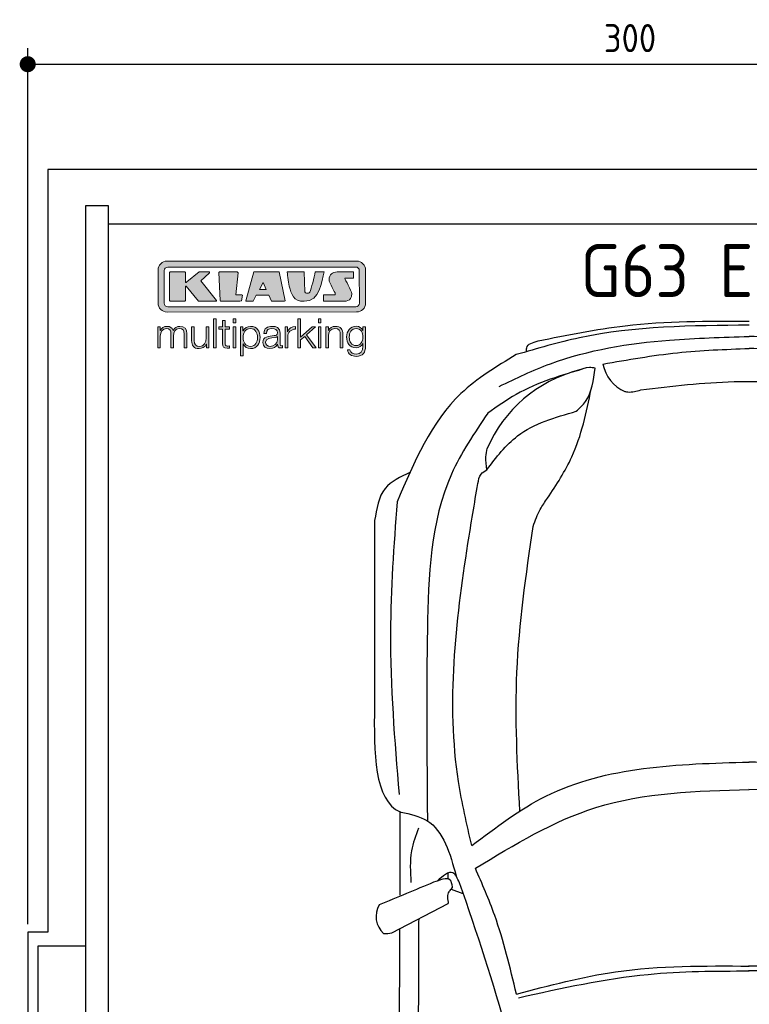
# Model space of a CAD drawing. Header units: millimetres. Extents: x -20 to 3511, y -1152 to 5573.
# Tile 2 of 3: x -20 to 1797, y 3120 to 5573. Entities that reach past the tile are written whole.
import ezdxf

# ---------------------------------------------------------------- set-up
doc = ezdxf.new("R2010")
doc.units = ezdxf.units.MM
for name, color, linetype in [('4', 3, 'Continuous'), ('5', 3, 'Continuous'), ('Car', 10, 'Continuous'), ('Logo', 7, 'Continuous')]:
    doc.layers.add(name, color=color, linetype=linetype)
doc.styles.get("Standard").update_dxf_attribs({"font": 'ISOCP.SHX'})
doc.dimstyles.new('GEN-ISO', dxfattribs={"dimscale": 20, "dimtxt": 3.5, "dimasz": 2, "dimexe": 2, "dimexo": 1, "dimgap": 1.5, "dimtad": 1, "dimdec": 1, "dimdsep": 46, "dimtxsty": 'STANDARD', "dimblk": 'PUNKT', "dimcen": 2, "dimclrd": 256, "dimclre": 256, "dimclrt": 2, "dimadec": 0, "dimazin": 0, "dimtp": 0.1, "dimtm": 0.1, "dimtfac": 0.71, "dimtdec": 1, "dimtmove": 2, "dimatfit": 3, "dimldrblk": 'PUNKT', "dimfxl": 1, "dimtolj": 1, "dimarcsym": 0})

# ---------------------------------------------------------------- blocks, each defined once
blk = doc.blocks.new('PUNKT')
at = {"layer": '4', "color": 0, "linetype": 'ByBlock'}
blk.add_line((-0.5, 0), (-1, 0), dxfattribs=at)
at = {"layer": '4', "color": 0, "linetype": 'ByBlock', "const_width": 0.5}
blk.add_lwpolyline([(-0.25, 0, 1), (0.25, 0, 1)], format="xyb", close=True, dxfattribs=at)
blk = doc.blocks.new('*D3')
at = {"layer": '5', "lineweight": -2}
for p, q in [((0, 3320), (0, 5502.1)), ((3000, 3320), (3000, 5502.1)), ((40, 5462.1), (2960, 5462.1))]:
    blk.add_line(p, q, dxfattribs=at)
at = {"layer": 'DEFPOINTS', "color": 0}
for p in [(3000, 5462.1), (0, 3300), (3000, 3300)]:
    blk.add_point(p, dxfattribs=at)
at = {"layer": '5', "lineweight": -2, "xscale": 40, "yscale": 40, "zscale": 40, "rotation": 180}
blk.add_blockref('PUNKT', (0, 5462.1), dxfattribs=at)
at = {"layer": '5', "lineweight": -2, "xscale": 40, "yscale": 40, "zscale": 40}
blk.add_blockref('PUNKT', (3000, 5462.1), dxfattribs=at)
at = {"layer": '5', "color": 2, "insert": (1500, 5527.1), "char_height": 70, "attachment_point": 5}
blk.add_mtext('300', dxfattribs=at)
blk = doc.blocks.new('KLAUS')
at = {"layer": 'Logo'}
h = blk.add_hatch(color=8, dxfattribs=at)
h.dxf.hatch_style = 2
edge = h.paths.add_edge_path()
edge.add_spline(control_points=[(3.6, 29.09), (2.88, 29.09), (2.3, 28.51), (2.3, 27.8), (2.3, 27.8), (2.3, 16.11), (2.3, 16.11), (2.3, 15.39), (2.88, 14.81), (3.6, 14.81), (3.6, 14.81), (71.16, 14.81), (71.16, 14.81), (71.88, 14.81), (72.46, 15.39), (72.46, 16.11), (72.46, 16.11), (72.46, 27.8), (72.46, 27.8), (72.46, 28.51), (71.88, 29.09), (71.16, 29.09), (71.16, 29.09), (3.6, 29.09), (3.6, 29.09), (3.6, 29.09), (3.6, 29.09), (3.6, 29.09)], knot_values=[0, 0, 0, 0, 1, 1, 1, 2, 2, 2, 3, 3, 3, 4, 4, 4, 5, 5, 5, 6, 6, 6, 7, 7, 7, 8, 8, 8, 9, 9, 9, 9], degree=3, periodic=0)
edge = h.paths.add_edge_path()
edge.add_spline(control_points=[(3.35, 31.23), (3.35, 31.23), (71.47, 31.23), (71.47, 31.23), (73.26, 31.23), (74.71, 29.77), (74.71, 27.99), (74.71, 27.99), (74.71, 16.17), (74.71, 16.17), (74.71, 14.38), (73.26, 12.93), (71.47, 12.93), (71.47, 12.93), (3.35, 12.93), (3.35, 12.93), (1.56, 12.93), (0.11, 14.38), (0.11, 16.17), (0.11, 16.17), (0.11, 27.99), (0.11, 27.99), (0.11, 29.77), (1.56, 31.23), (3.35, 31.23), (3.35, 31.23), (3.35, 31.23), (3.35, 31.23)], knot_values=[0, 0, 0, 0, 1, 1, 1, 2, 2, 2, 3, 3, 3, 4, 4, 4, 5, 5, 5, 6, 6, 6, 7, 7, 7, 8, 8, 8, 9, 9, 9, 9], degree=3, periodic=0)
h = blk.add_hatch(color=8, dxfattribs=at)
h.dxf.hatch_style = 2
edge = h.paths.add_edge_path()
edge.add_spline(control_points=[(4.5, 27.33), (4.5, 27.33), (9.7, 27.33), (9.7, 27.33), (9.84, 27.33), (9.96, 27.22), (9.96, 27.08), (9.96, 27.08), (9.96, 23.69), (9.96, 23.69), (9.96, 23.69), (9.94, 23.64), (10.04, 23.59), (10.14, 23.53), (10.2, 23.57), (10.2, 23.57), (10.2, 23.57), (10.51, 23.75), (10.51, 23.75), (10.51, 23.75), (14.94, 27.33), (14.94, 27.33), (14.94, 27.33), (18.41, 27.33), (18.41, 27.33), (18.41, 27.33), (18.49, 27.33), (18.56, 27.2), (18.65, 27.04), (18.53, 26.91), (18.53, 26.91), (18.53, 26.91), (15.49, 24.11), (15.49, 24.11), (15.49, 24.11), (21.14, 17.06), (21.14, 17.06), (21.14, 17.06), (21.13, 16.91), (21.13, 16.91), (21.08, 16.84), (20.99, 16.82), (20.99, 16.82), (20.99, 16.82), (14.7, 16.82), (14.7, 16.82), (14.7, 16.82), (10.26, 22.17), (10.26, 22.17), (10.26, 22.17), (10.19, 22.24), (10.08, 22.21), (9.97, 22.18), (9.96, 22.11), (9.96, 22.11), (9.96, 22.11), (9.96, 17.08), (9.96, 17.08), (9.96, 16.94), (9.84, 16.82), (9.7, 16.82), (9.7, 16.82), (4.5, 16.82), (4.5, 16.82), (4.36, 16.82), (4.25, 16.94), (4.25, 17.08), (4.25, 17.08), (4.25, 27.08), (4.25, 27.08), (4.25, 27.22), (4.36, 27.33), (4.5, 27.33), (4.5, 27.33), (4.5, 27.33), (4.5, 27.33)], knot_values=[0, 0, 0, 0, 1, 1, 1, 2, 2, 2, 3, 3, 3, 4, 4, 4, 5, 5, 5, 6, 6, 6, 7, 7, 7, 8, 8, 8, 9, 9, 9, 10, 10, 10, 11, 11, 11, 12, 12, 12, 13, 13, 13, 14, 14, 14, 15, 15, 15, 16, 16, 16, 17, 17, 17, 18, 18, 18, 19, 19, 19, 20, 20, 20, 21, 21, 21, 22, 22, 22, 23, 23, 23, 24, 24, 24, 25, 25, 25, 25], degree=3, periodic=0)
h = blk.add_hatch(color=8, dxfattribs=at)
h.dxf.hatch_style = 2
h.paths.add_polyline_path([(22.42, 17.06), (21.97, 27.15), (22.24, 27.33), (28.55, 27.33), (28.86, 26.97), (28.01, 19.08), (30.26, 19.07), (30.44, 18.95), (30.08, 16.95), (29.49, 16.82), (22.6, 16.82)])
h = blk.add_hatch(color=8, dxfattribs=at)
h.paths.add_polyline_path([(36.52, 21.01), (38.93, 21.01), (37.87, 23.57)])
h.paths.add_polyline_path([(34.52, 27.33), (43.65, 27.33), (45.76, 16.94), (45.57, 16.82), (40.83, 16.82), (39.89, 18.95), (35.42, 18.95), (34.27, 16.82), (31.78, 16.82), (31.66, 17)])
h = blk.add_hatch(color=8, dxfattribs=at)
h.dxf.hatch_style = 2
edge = h.paths.add_edge_path()
edge.add_spline(control_points=[(52.69, 27.32), (52.69, 27.32), (52.88, 20.14), (52.88, 20.14), (53.01, 19.89), (53.2, 19.77), (53.43, 19.71), (53.91, 19.59), (54.43, 19.57), (54.64, 20.03), (55.23, 21.34), (56.27, 25.45), (56.6, 27.33), (56.6, 27.33), (59.77, 27.33), (59.77, 27.33), (58.77, 23.9), (58.56, 16.82), (52.63, 16.76), (48.72, 16.72), (48.01, 19.35), (47.27, 22.24), (46.89, 23.68), (46.54, 27.33), (46.54, 27.33), (46.54, 27.33), (52.69, 27.32), (52.69, 27.32), (52.69, 27.32), (52.69, 27.32), (52.69, 27.32)], knot_values=[0, 0, 0, 0, 1, 1, 1, 2, 2, 2, 3, 3, 3, 4, 4, 4, 5, 5, 5, 6, 6, 6, 7, 7, 7, 8, 8, 8, 9, 9, 9, 10, 10, 10, 10], degree=3, periodic=0)
h = blk.add_hatch(color=8, dxfattribs=at)
h.dxf.hatch_style = 2
edge = h.paths.add_edge_path()
edge.add_spline(control_points=[(64.46, 27.33), (64.46, 27.33), (70.31, 27.33), (70.31, 27.33), (70.31, 26.52), (70.31, 26.02), (70.31, 25.12), (70.31, 25.12), (67.3, 25.12), (67.3, 25.12), (67.24, 25.04), (67.25, 25.11), (67.25, 24.91), (67.25, 24.88), (69.73, 20.38), (69.73, 19.57), (69.73, 16.4), (67.22, 16.81), (65.9, 16.82), (65.9, 16.82), (59.59, 16.82), (59.59, 16.82), (59.59, 17.76), (59.59, 18.23), (59.59, 19.14), (59.59, 19.14), (63.75, 19.14), (63.75, 19.14), (63.82, 19.22), (63.81, 19.11), (63.81, 19.31), (63.81, 20.32), (61.58, 23.06), (61.58, 24.63), (61.58, 26.33), (62.83, 27.34), (64.46, 27.33), (64.46, 27.33), (64.46, 27.33), (64.46, 27.33)], knot_values=[0, 0, 0, 0, 1, 1, 1, 2, 2, 2, 3, 3, 3, 4, 4, 4, 5, 5, 5, 6, 6, 6, 7, 7, 7, 8, 8, 8, 9, 9, 9, 10, 10, 10, 11, 11, 11, 12, 12, 12, 13, 13, 13, 13], degree=3, periodic=0)
h = blk.add_hatch(color=30, dxfattribs=at)
h.dxf.hatch_style = 2
edge = h.paths.add_edge_path()
edge.add_spline(control_points=[(0, 0), (0, 0), (0.92, 0), (0.92, 0), (0.92, 0), (0.92, 4.22), (0.92, 4.22), (0.94, 5.8), (1.58, 7), (3.18, 7), (4.35, 7), (4.77, 6.15), (4.76, 5.12), (4.76, 5.12), (4.76, 0), (4.76, 0), (4.76, 0), (5.68, 0), (5.68, 0), (5.68, 0), (5.68, 4.27), (5.68, 4.27), (5.68, 5.68), (6.14, 7), (7.73, 7), (9.05, 7), (9.52, 6.32), (9.52, 5.08), (9.52, 5.08), (9.52, 0), (9.52, 0), (9.52, 0), (10.44, 0), (10.44, 0), (10.44, 0), (10.44, 5.12), (10.44, 5.12), (10.44, 6.91), (9.59, 7.77), (7.94, 7.77), (6.94, 7.77), (5.99, 7.29), (5.54, 6.3), (5.26, 7.29), (4.36, 7.77), (3.37, 7.77), (2.17, 7.77), (1.38, 7.19), (0.89, 6.28), (0.89, 6.28), (0.85, 6.28), (0.85, 6.28), (0.85, 6.28), (0.85, 7.55), (0.85, 7.55), (0.85, 7.55), (0, 7.55), (0, 7.55), (0, 7.55), (0, 0), (0, 0), (0, 0), (0, 0), (0, 0)], knot_values=[0, 0, 0, 0, 1, 1, 1, 2, 2, 2, 3, 3, 3, 4, 4, 4, 5, 5, 5, 6, 6, 6, 7, 7, 7, 8, 8, 8, 9, 9, 9, 10, 10, 10, 11, 11, 11, 12, 12, 12, 13, 13, 13, 14, 14, 14, 15, 15, 15, 16, 16, 16, 17, 17, 17, 18, 18, 18, 19, 19, 19, 20, 20, 20, 21, 21, 21, 21], degree=3, periodic=0)
h = blk.add_hatch(color=30, dxfattribs=at)
h.dxf.hatch_style = 2
edge = h.paths.add_edge_path()
edge.add_spline(control_points=[(18.31, 7.55), (18.31, 7.55), (17.39, 7.55), (17.39, 7.55), (17.39, 7.55), (17.39, 3.59), (17.39, 3.59), (17.39, 2.05), (16.7, 0.56), (15.12, 0.56), (13.66, 0.56), (13.15, 1.27), (13.1, 2.64), (13.1, 2.64), (13.1, 7.55), (13.1, 7.55), (13.1, 7.55), (12.18, 7.55), (12.18, 7.55), (12.18, 7.55), (12.18, 2.65), (12.18, 2.65), (12.18, 0.89), (12.93, -0.22), (14.83, -0.22), (15.96, -0.22), (16.95, 0.35), (17.44, 1.36), (17.44, 1.36), (17.47, 1.36), (17.47, 1.36), (17.47, 1.36), (17.47, 0), (17.47, 0), (17.47, 0), (18.31, 0), (18.31, 0), (18.31, 0), (18.31, 7.55), (18.31, 7.55), (18.31, 7.55), (18.31, 7.55), (18.31, 7.55)], knot_values=[0, 0, 0, 0, 1, 1, 1, 2, 2, 2, 3, 3, 3, 4, 4, 4, 5, 5, 5, 6, 6, 6, 7, 7, 7, 8, 8, 8, 9, 9, 9, 10, 10, 10, 11, 11, 11, 12, 12, 12, 13, 13, 13, 14, 14, 14, 14], degree=3, periodic=0)
h = blk.add_hatch(color=30, dxfattribs=at)
h.dxf.hatch_style = 2
h.paths.add_polyline_path([(20.07, 0), (20.99, 0), (20.99, 10.45), (20.07, 10.45)])
h = blk.add_hatch(color=30, dxfattribs=at)
h.dxf.hatch_style = 2
edge = h.paths.add_edge_path()
edge.add_spline(control_points=[(24.22, 9.82), (24.22, 9.82), (23.3, 9.82), (23.3, 9.82), (23.3, 9.82), (23.3, 7.55), (23.3, 7.55), (23.3, 7.55), (21.98, 7.55), (21.98, 7.55), (21.98, 7.55), (21.98, 6.78), (21.98, 6.78), (21.98, 6.78), (23.3, 6.78), (23.3, 6.78), (23.3, 6.78), (23.3, 1.61), (23.3, 1.61), (23.28, 0.32), (23.71, -0.09), (24.94, -0.09), (25.22, -0.09), (25.48, -0.06), (25.76, -0.06), (25.76, -0.06), (25.76, 0.73), (25.76, 0.73), (25.5, 0.7), (25.23, 0.69), (24.97, 0.69), (24.31, 0.73), (24.22, 1.08), (24.22, 1.68), (24.22, 1.68), (24.22, 6.78), (24.22, 6.78), (24.22, 6.78), (25.76, 6.78), (25.76, 6.78), (25.76, 6.78), (25.76, 7.55), (25.76, 7.55), (25.76, 7.55), (24.22, 7.55), (24.22, 7.55), (24.22, 7.55), (24.22, 9.82), (24.22, 9.82), (24.22, 9.82), (24.22, 9.82), (24.22, 9.82)], knot_values=[0, 0, 0, 0, 1, 1, 1, 2, 2, 2, 3, 3, 3, 4, 4, 4, 5, 5, 5, 6, 6, 6, 7, 7, 7, 8, 8, 8, 9, 9, 9, 10, 10, 10, 11, 11, 11, 12, 12, 12, 13, 13, 13, 14, 14, 14, 15, 15, 15, 16, 16, 16, 17, 17, 17, 17], degree=3, periodic=0)
h = blk.add_hatch(color=30, dxfattribs=at)
h.paths.add_polyline_path([(27.1, 0), (28.03, 0), (28.03, 7.55), (27.1, 7.55)])
h.paths.add_polyline_path([(27.1, 8.98), (28.03, 8.98), (28.03, 10.45), (27.1, 10.45)])
h = blk.add_hatch(color=30, dxfattribs=at)
edge = h.paths.add_edge_path()
edge.add_spline(control_points=[(35.84, 3.78), (35.84, 2.21), (35.12, 0.56), (33.37, 0.56), (31.4, 0.56), (30.72, 2.21), (30.72, 3.78), (30.72, 5.49), (31.33, 7), (33.37, 7), (35.12, 7), (35.84, 5.34), (35.84, 3.78), (35.84, 3.78), (35.84, 3.78), (35.84, 3.78)], knot_values=[0, 0, 0, 0, 1, 1, 1, 2, 2, 2, 3, 3, 3, 4, 4, 4, 5, 5, 5, 5], degree=3, periodic=0)
edge = h.paths.add_edge_path()
edge.add_spline(control_points=[(29.79, -2.8), (29.79, -2.8), (30.72, -2.8), (30.72, -2.8), (30.72, -2.8), (30.72, 1.43), (30.72, 1.43), (30.72, 1.43), (30.74, 1.43), (30.74, 1.43), (31.14, 0.35), (32.24, -0.22), (33.37, -0.22), (35.66, -0.22), (36.76, 1.64), (36.76, 3.78), (36.76, 5.91), (35.66, 7.77), (33.37, 7.77), (32.15, 7.77), (31.1, 7.14), (30.67, 6.12), (30.67, 6.12), (30.64, 6.12), (30.64, 6.12), (30.64, 6.12), (30.64, 7.55), (30.64, 7.55), (30.64, 7.55), (29.79, 7.55), (29.79, 7.55), (29.79, 7.55), (29.79, -2.8), (29.79, -2.8), (29.79, -2.8), (29.79, -2.8), (29.79, -2.8)], knot_values=[0, 0, 0, 0, 1, 1, 1, 2, 2, 2, 3, 3, 3, 4, 4, 4, 5, 5, 5, 6, 6, 6, 7, 7, 7, 8, 8, 8, 9, 9, 9, 10, 10, 10, 11, 11, 11, 12, 12, 12, 12], degree=3, periodic=0)
h = blk.add_hatch(color=30, dxfattribs=at)
edge = h.paths.add_edge_path()
edge.add_spline(control_points=[(43.03, 2.93), (43.04, 1.45), (41.8, 0.56), (40.39, 0.56), (39.53, 0.56), (38.71, 1.13), (38.71, 2.05), (38.71, 3.53), (40.66, 3.51), (42.22, 3.79), (42.47, 3.84), (42.88, 3.91), (43, 4.13), (43, 4.13), (43.03, 4.13), (43.03, 4.13), (43.03, 4.13), (43.03, 2.93), (43.03, 2.93), (43.03, 2.93), (43.03, 2.93), (43.03, 2.93)], knot_values=[0, 0, 0, 0, 1, 1, 1, 2, 2, 2, 3, 3, 3, 4, 4, 4, 5, 5, 5, 6, 6, 6, 7, 7, 7, 7], degree=3, periodic=0)
edge = h.paths.add_edge_path()
edge.add_spline(control_points=[(39.03, 5.24), (39.06, 6.47), (39.91, 7), (41.05, 7), (42.14, 7), (43.03, 6.69), (43.03, 5.45), (43.03, 4.61), (42.6, 4.51), (41.84, 4.42), (39.85, 4.19), (37.79, 4.11), (37.79, 1.99), (37.79, 0.47), (38.93, -0.22), (40.32, -0.22), (41.77, -0.22), (42.43, 0.34), (43.07, 1.32), (43.07, 1.32), (43.1, 1.32), (43.1, 1.32), (43.1, 0.53), (43.25, 0), (44.19, 0), (44.43, 0), (44.58, 0.01), (44.79, 0.06), (44.79, 0.06), (44.79, 0.83), (44.79, 0.83), (44.71, 0.81), (44.6, 0.78), (44.49, 0.78), (44.13, 0.78), (43.95, 0.98), (43.95, 1.33), (43.95, 1.33), (43.95, 5.34), (43.95, 5.34), (43.95, 7.36), (42.5, 7.77), (41.17, 7.77), (39.44, 7.77), (38.2, 7.01), (38.11, 5.24), (38.11, 5.24), (39.03, 5.24), (39.03, 5.24), (39.03, 5.24), (39.03, 5.24), (39.03, 5.24)], knot_values=[0, 0, 0, 0, 1, 1, 1, 2, 2, 2, 3, 3, 3, 4, 4, 4, 5, 5, 5, 6, 6, 6, 7, 7, 7, 8, 8, 8, 9, 9, 9, 10, 10, 10, 11, 11, 11, 12, 12, 12, 13, 13, 13, 14, 14, 14, 15, 15, 15, 16, 16, 16, 17, 17, 17, 17], degree=3, periodic=0)
h = blk.add_hatch(color=30, dxfattribs=at)
h.dxf.hatch_style = 2
edge = h.paths.add_edge_path()
edge.add_spline(control_points=[(45.79, 0), (45.79, 0), (46.71, 0), (46.71, 0), (46.71, 0), (46.71, 4.03), (46.71, 4.03), (46.71, 5.59), (47.85, 6.82), (49.52, 6.73), (49.52, 6.73), (49.52, 7.66), (49.52, 7.66), (48.16, 7.72), (47.14, 7), (46.67, 5.78), (46.67, 5.78), (46.64, 5.78), (46.64, 5.78), (46.64, 5.78), (46.64, 7.55), (46.64, 7.55), (46.64, 7.55), (45.79, 7.55), (45.79, 7.55), (45.79, 7.55), (45.79, 0), (45.79, 0), (45.79, 0), (45.79, 0), (45.79, 0)], knot_values=[0, 0, 0, 0, 1, 1, 1, 2, 2, 2, 3, 3, 3, 4, 4, 4, 5, 5, 5, 6, 6, 6, 7, 7, 7, 8, 8, 8, 9, 9, 9, 10, 10, 10, 10], degree=3, periodic=0)
h = blk.add_hatch(color=30, dxfattribs=at)
h.dxf.hatch_style = 2
h.paths.add_polyline_path([(50.4, 0), (51.32, 0), (51.32, 2.87), (52.82, 4.11), (55.8, 0), (56.96, 0), (53.52, 4.76), (56.74, 7.55), (55.51, 7.55), (51.32, 3.89), (51.32, 10.45), (50.4, 10.45)])
h = blk.add_hatch(color=30, dxfattribs=at)
h.paths.add_polyline_path([(57.74, 0), (58.66, 0), (58.66, 7.55), (57.74, 7.55)])
h.paths.add_polyline_path([(57.74, 8.98), (58.66, 8.98), (58.66, 10.45), (57.74, 10.45)])
h = blk.add_hatch(color=30, dxfattribs=at)
h.dxf.hatch_style = 2
edge = h.paths.add_edge_path()
edge.add_spline(control_points=[(60.41, 0), (60.41, 0), (61.33, 0), (61.33, 0), (61.33, 0), (61.33, 4.41), (61.33, 4.41), (61.36, 5.89), (62.24, 7), (63.7, 7), (65.2, 7), (65.62, 6.02), (65.62, 4.71), (65.62, 4.71), (65.62, 0), (65.62, 0), (65.62, 0), (66.54, 0), (66.54, 0), (66.54, 0), (66.54, 4.86), (66.54, 4.86), (66.54, 6.66), (65.9, 7.77), (63.78, 7.77), (62.71, 7.77), (61.7, 7.16), (61.36, 6.25), (61.36, 6.25), (61.33, 6.25), (61.33, 6.25), (61.33, 6.25), (61.33, 7.55), (61.33, 7.55), (61.33, 7.55), (60.41, 7.55), (60.41, 7.55), (60.41, 7.55), (60.41, 0), (60.41, 0), (60.41, 0), (60.41, 0), (60.41, 0)], knot_values=[0, 0, 0, 0, 1, 1, 1, 2, 2, 2, 3, 3, 3, 4, 4, 4, 5, 5, 5, 6, 6, 6, 7, 7, 7, 8, 8, 8, 9, 9, 9, 10, 10, 10, 11, 11, 11, 12, 12, 12, 13, 13, 13, 14, 14, 14, 14], degree=3, periodic=0)
h = blk.add_hatch(color=30, dxfattribs=at)
edge = h.paths.add_edge_path()
edge.add_spline(control_points=[(71.32, 0.86), (69.62, 0.86), (68.83, 2.34), (68.83, 3.86), (68.83, 5.43), (69.56, 7), (71.32, 7), (73.06, 7), (73.75, 5.34), (73.75, 3.86), (73.75, 2.33), (72.91, 0.86), (71.32, 0.86), (71.32, 0.86), (71.32, 0.86), (71.32, 0.86)], knot_values=[0, 0, 0, 0, 1, 1, 1, 2, 2, 2, 3, 3, 3, 4, 4, 4, 5, 5, 5, 5], degree=3, periodic=0)
edge = h.paths.add_edge_path()
edge.add_spline(control_points=[(74.67, 7.55), (74.67, 7.55), (73.75, 7.55), (73.75, 7.55), (73.75, 7.55), (73.75, 6.25), (73.75, 6.25), (73.75, 6.25), (73.72, 6.25), (73.72, 6.25), (73.35, 7.09), (72.41, 7.77), (71.32, 7.77), (69.13, 7.77), (67.9, 6.05), (67.9, 3.97), (67.9, 1.82), (68.9, 0.09), (71.32, 0.09), (72.4, 0.09), (73.29, 0.72), (73.72, 1.64), (73.72, 1.64), (73.75, 1.64), (73.75, 1.64), (73.75, 1.64), (73.75, 0.61), (73.75, 0.61), (73.75, -1.23), (73.01, -2.24), (71.32, -2.24), (70.29, -2.24), (69.31, -1.85), (69.1, -0.73), (69.1, -0.73), (68.18, -0.73), (68.18, -0.73), (68.31, -2.34), (69.81, -3.02), (71.32, -3.02), (73.79, -3.02), (74.65, -1.64), (74.67, 0.61), (74.67, 0.61), (74.67, 7.55), (74.67, 7.55), (74.67, 7.55), (74.67, 7.55), (74.67, 7.55)], knot_values=[0, 0, 0, 0, 1, 1, 1, 2, 2, 2, 3, 3, 3, 4, 4, 4, 5, 5, 5, 6, 6, 6, 7, 7, 7, 8, 8, 8, 9, 9, 9, 10, 10, 10, 11, 11, 11, 12, 12, 12, 13, 13, 13, 14, 14, 14, 15, 15, 15, 16, 16, 16, 16], degree=3, periodic=0)
at = {"layer": 'Logo', "lineweight": 0}
for points in [[(22.42, 17.06), (21.97, 27.15), (22.24, 27.33), (28.55, 27.33), (28.86, 26.97), (28.01, 19.08), (30.26, 19.07), (30.44, 18.95), (30.08, 16.95), (29.49, 16.82), (22.6, 16.82), (22.42, 17.06), (22.42, 17.06)], [(34.52, 27.33), (43.65, 27.33), (45.76, 16.94), (45.57, 16.82), (40.83, 16.82), (39.89, 18.95), (35.42, 18.95), (34.27, 16.82), (31.78, 16.82), (31.66, 17), (34.52, 27.33), (34.52, 27.33)], [(36.52, 21.01), (38.93, 21.01), (37.87, 23.57), (36.52, 21.01), (36.52, 21.01)], [(20.07, 0), (20.99, 0), (20.99, 10.45), (20.07, 10.45), (20.07, 0), (20.07, 0)], [(27.1, 8.98), (28.03, 8.98), (28.03, 10.45), (27.1, 10.45), (27.1, 8.98), (27.1, 8.98)], [(27.1, 0), (28.03, 0), (28.03, 7.55), (27.1, 7.55), (27.1, 0), (27.1, 0)], [(50.4, 0), (51.32, 0), (51.32, 2.87), (52.82, 4.11), (55.8, 0), (56.96, 0), (53.52, 4.76), (56.74, 7.55), (55.51, 7.55), (51.32, 3.89), (51.32, 10.45), (50.4, 10.45), (50.4, 0), (50.4, 0)], [(57.74, 8.98), (58.66, 8.98), (58.66, 10.45), (57.74, 10.45), (57.74, 8.98), (57.74, 8.98)], [(57.74, 0), (58.66, 0), (58.66, 7.55), (57.74, 7.55), (57.74, 0), (57.74, 0)]]:
    blk.add_lwpolyline(points, dxfattribs=at)
for points, knots in [([(3.35, 31.23), (3.35, 31.23), (71.47, 31.23), (71.47, 31.23), (73.26, 31.23), (74.71, 29.77), (74.71, 27.99), (74.71, 27.99), (74.71, 16.17), (74.71, 16.17), (74.71, 14.38), (73.26, 12.93), (71.47, 12.93), (71.47, 12.93), (3.35, 12.93), (3.35, 12.93), (1.56, 12.93), (0.11, 14.38), (0.11, 16.17), (0.11, 16.17), (0.11, 27.99), (0.11, 27.99), (0.11, 29.77), (1.56, 31.23), (3.35, 31.23), (3.35, 31.23), (3.35, 31.23), (3.35, 31.23)], [0, 0, 0, 0, 1, 1, 1, 2, 2, 2, 3, 3, 3, 4, 4, 4, 5, 5, 5, 6, 6, 6, 7, 7, 7, 8, 8, 8, 9, 9, 9, 9]), ([(3.6, 29.09), (2.88, 29.09), (2.3, 28.51), (2.3, 27.8), (2.3, 27.8), (2.3, 16.11), (2.3, 16.11), (2.3, 15.39), (2.88, 14.81), (3.6, 14.81), (3.6, 14.81), (71.16, 14.81), (71.16, 14.81), (71.88, 14.81), (72.46, 15.39), (72.46, 16.11), (72.46, 16.11), (72.46, 27.8), (72.46, 27.8), (72.46, 28.51), (71.88, 29.09), (71.16, 29.09), (71.16, 29.09), (3.6, 29.09), (3.6, 29.09), (3.6, 29.09), (3.6, 29.09), (3.6, 29.09)], [0, 0, 0, 0, 1, 1, 1, 2, 2, 2, 3, 3, 3, 4, 4, 4, 5, 5, 5, 6, 6, 6, 7, 7, 7, 8, 8, 8, 9, 9, 9, 9]), ([(4.5, 27.33), (4.5, 27.33), (9.7, 27.33), (9.7, 27.33), (9.84, 27.33), (9.96, 27.22), (9.96, 27.08), (9.96, 27.08), (9.96, 23.69), (9.96, 23.69), (9.96, 23.69), (9.94, 23.64), (10.04, 23.59), (10.14, 23.53), (10.2, 23.57), (10.2, 23.57), (10.2, 23.57), (10.51, 23.75), (10.51, 23.75), (10.51, 23.75), (14.94, 27.33), (14.94, 27.33), (14.94, 27.33), (18.41, 27.33), (18.41, 27.33), (18.41, 27.33), (18.49, 27.33), (18.56, 27.2), (18.65, 27.04), (18.53, 26.91), (18.53, 26.91), (18.53, 26.91), (15.49, 24.11), (15.49, 24.11), (15.49, 24.11), (21.14, 17.06), (21.14, 17.06), (21.14, 17.06), (21.13, 16.91), (21.13, 16.91), (21.08, 16.84), (20.99, 16.82), (20.99, 16.82), (20.99, 16.82), (14.7, 16.82), (14.7, 16.82), (14.7, 16.82), (10.26, 22.17), (10.26, 22.17), (10.26, 22.17), (10.19, 22.24), (10.08, 22.21), (9.97, 22.18), (9.96, 22.11), (9.96, 22.11), (9.96, 22.11), (9.96, 17.08), (9.96, 17.08), (9.96, 16.94), (9.84, 16.82), (9.7, 16.82), (9.7, 16.82), (4.5, 16.82), (4.5, 16.82), (4.36, 16.82), (4.25, 16.94), (4.25, 17.08), (4.25, 17.08), (4.25, 27.08), (4.25, 27.08), (4.25, 27.22), (4.36, 27.33), (4.5, 27.33), (4.5, 27.33), (4.5, 27.33), (4.5, 27.33)], [0, 0, 0, 0, 1, 1, 1, 2, 2, 2, 3, 3, 3, 4, 4, 4, 5, 5, 5, 6, 6, 6, 7, 7, 7, 8, 8, 8, 9, 9, 9, 10, 10, 10, 11, 11, 11, 12, 12, 12, 13, 13, 13, 14, 14, 14, 15, 15, 15, 16, 16, 16, 17, 17, 17, 18, 18, 18, 19, 19, 19, 20, 20, 20, 21, 21, 21, 22, 22, 22, 23, 23, 23, 24, 24, 24, 25, 25, 25, 25]), ([(52.69, 27.32), (52.69, 27.32), (52.88, 20.14), (52.88, 20.14), (53.01, 19.89), (53.2, 19.77), (53.43, 19.71), (53.91, 19.59), (54.43, 19.57), (54.64, 20.03), (55.23, 21.34), (56.27, 25.45), (56.6, 27.33), (56.6, 27.33), (59.77, 27.33), (59.77, 27.33), (58.77, 23.9), (58.56, 16.82), (52.63, 16.76), (48.72, 16.72), (48.01, 19.35), (47.27, 22.24), (46.89, 23.68), (46.54, 27.33), (46.54, 27.33), (46.54, 27.33), (52.69, 27.32), (52.69, 27.32), (52.69, 27.32), (52.69, 27.32), (52.69, 27.32)], [0, 0, 0, 0, 1, 1, 1, 2, 2, 2, 3, 3, 3, 4, 4, 4, 5, 5, 5, 6, 6, 6, 7, 7, 7, 8, 8, 8, 9, 9, 9, 10, 10, 10, 10]), ([(64.46, 27.33), (64.46, 27.33), (70.31, 27.33), (70.31, 27.33), (70.31, 26.52), (70.31, 26.02), (70.31, 25.12), (70.31, 25.12), (67.3, 25.12), (67.3, 25.12), (67.24, 25.04), (67.25, 25.11), (67.25, 24.91), (67.25, 24.88), (69.73, 20.38), (69.73, 19.57), (69.73, 16.4), (67.22, 16.81), (65.9, 16.82), (65.9, 16.82), (59.59, 16.82), (59.59, 16.82), (59.59, 17.76), (59.59, 18.23), (59.59, 19.14), (59.59, 19.14), (63.75, 19.14), (63.75, 19.14), (63.82, 19.22), (63.81, 19.11), (63.81, 19.31), (63.81, 20.32), (61.58, 23.06), (61.58, 24.63), (61.58, 26.33), (62.83, 27.34), (64.46, 27.33), (64.46, 27.33), (64.46, 27.33), (64.46, 27.33)], [0, 0, 0, 0, 1, 1, 1, 2, 2, 2, 3, 3, 3, 4, 4, 4, 5, 5, 5, 6, 6, 6, 7, 7, 7, 8, 8, 8, 9, 9, 9, 10, 10, 10, 11, 11, 11, 12, 12, 12, 13, 13, 13, 13]), ([(0, 0), (0, 0), (0.92, 0), (0.92, 0), (0.92, 0), (0.92, 4.22), (0.92, 4.22), (0.94, 5.8), (1.58, 7), (3.18, 7), (4.35, 7), (4.77, 6.15), (4.76, 5.12), (4.76, 5.12), (4.76, 0), (4.76, 0), (4.76, 0), (5.68, 0), (5.68, 0), (5.68, 0), (5.68, 4.27), (5.68, 4.27), (5.68, 5.68), (6.14, 7), (7.73, 7), (9.05, 7), (9.52, 6.32), (9.52, 5.08), (9.52, 5.08), (9.52, 0), (9.52, 0), (9.52, 0), (10.44, 0), (10.44, 0), (10.44, 0), (10.44, 5.12), (10.44, 5.12), (10.44, 6.91), (9.59, 7.77), (7.94, 7.77), (6.94, 7.77), (5.99, 7.29), (5.54, 6.3), (5.26, 7.29), (4.36, 7.77), (3.37, 7.77), (2.17, 7.77), (1.38, 7.19), (0.89, 6.28), (0.89, 6.28), (0.85, 6.28), (0.85, 6.28), (0.85, 6.28), (0.85, 7.55), (0.85, 7.55), (0.85, 7.55), (0, 7.55), (0, 7.55), (0, 7.55), (0, 0), (0, 0), (0, 0), (0, 0), (0, 0)], [0, 0, 0, 0, 1, 1, 1, 2, 2, 2, 3, 3, 3, 4, 4, 4, 5, 5, 5, 6, 6, 6, 7, 7, 7, 8, 8, 8, 9, 9, 9, 10, 10, 10, 11, 11, 11, 12, 12, 12, 13, 13, 13, 14, 14, 14, 15, 15, 15, 16, 16, 16, 17, 17, 17, 18, 18, 18, 19, 19, 19, 20, 20, 20, 21, 21, 21, 21]), ([(18.31, 7.55), (18.31, 7.55), (17.39, 7.55), (17.39, 7.55), (17.39, 7.55), (17.39, 3.59), (17.39, 3.59), (17.39, 2.05), (16.7, 0.56), (15.12, 0.56), (13.66, 0.56), (13.15, 1.27), (13.1, 2.64), (13.1, 2.64), (13.1, 7.55), (13.1, 7.55), (13.1, 7.55), (12.18, 7.55), (12.18, 7.55), (12.18, 7.55), (12.18, 2.65), (12.18, 2.65), (12.18, 0.89), (12.93, -0.22), (14.83, -0.22), (15.96, -0.22), (16.95, 0.35), (17.44, 1.36), (17.44, 1.36), (17.47, 1.36), (17.47, 1.36), (17.47, 1.36), (17.47, 0), (17.47, 0), (17.47, 0), (18.31, 0), (18.31, 0), (18.31, 0), (18.31, 7.55), (18.31, 7.55), (18.31, 7.55), (18.31, 7.55), (18.31, 7.55)], [0, 0, 0, 0, 1, 1, 1, 2, 2, 2, 3, 3, 3, 4, 4, 4, 5, 5, 5, 6, 6, 6, 7, 7, 7, 8, 8, 8, 9, 9, 9, 10, 10, 10, 11, 11, 11, 12, 12, 12, 13, 13, 13, 14, 14, 14, 14]), ([(24.22, 9.82), (24.22, 9.82), (23.3, 9.82), (23.3, 9.82), (23.3, 9.82), (23.3, 7.55), (23.3, 7.55), (23.3, 7.55), (21.98, 7.55), (21.98, 7.55), (21.98, 7.55), (21.98, 6.78), (21.98, 6.78), (21.98, 6.78), (23.3, 6.78), (23.3, 6.78), (23.3, 6.78), (23.3, 1.61), (23.3, 1.61), (23.28, 0.32), (23.71, -0.09), (24.94, -0.09), (25.22, -0.09), (25.48, -0.06), (25.76, -0.06), (25.76, -0.06), (25.76, 0.73), (25.76, 0.73), (25.5, 0.7), (25.23, 0.69), (24.97, 0.69), (24.31, 0.73), (24.22, 1.08), (24.22, 1.68), (24.22, 1.68), (24.22, 6.78), (24.22, 6.78), (24.22, 6.78), (25.76, 6.78), (25.76, 6.78), (25.76, 6.78), (25.76, 7.55), (25.76, 7.55), (25.76, 7.55), (24.22, 7.55), (24.22, 7.55), (24.22, 7.55), (24.22, 9.82), (24.22, 9.82), (24.22, 9.82), (24.22, 9.82), (24.22, 9.82)], [0, 0, 0, 0, 1, 1, 1, 2, 2, 2, 3, 3, 3, 4, 4, 4, 5, 5, 5, 6, 6, 6, 7, 7, 7, 8, 8, 8, 9, 9, 9, 10, 10, 10, 11, 11, 11, 12, 12, 12, 13, 13, 13, 14, 14, 14, 15, 15, 15, 16, 16, 16, 17, 17, 17, 17]), ([(29.79, -2.8), (29.79, -2.8), (30.72, -2.8), (30.72, -2.8), (30.72, -2.8), (30.72, 1.43), (30.72, 1.43), (30.72, 1.43), (30.74, 1.43), (30.74, 1.43), (31.14, 0.35), (32.24, -0.22), (33.37, -0.22), (35.66, -0.22), (36.76, 1.64), (36.76, 3.78), (36.76, 5.91), (35.66, 7.77), (33.37, 7.77), (32.15, 7.77), (31.1, 7.14), (30.67, 6.12), (30.67, 6.12), (30.64, 6.12), (30.64, 6.12), (30.64, 6.12), (30.64, 7.55), (30.64, 7.55), (30.64, 7.55), (29.79, 7.55), (29.79, 7.55), (29.79, 7.55), (29.79, -2.8), (29.79, -2.8), (29.79, -2.8), (29.79, -2.8), (29.79, -2.8)], [0, 0, 0, 0, 1, 1, 1, 2, 2, 2, 3, 3, 3, 4, 4, 4, 5, 5, 5, 6, 6, 6, 7, 7, 7, 8, 8, 8, 9, 9, 9, 10, 10, 10, 11, 11, 11, 12, 12, 12, 12]), ([(39.03, 5.24), (39.06, 6.47), (39.91, 7), (41.05, 7), (42.14, 7), (43.03, 6.69), (43.03, 5.45), (43.03, 4.61), (42.6, 4.51), (41.84, 4.42), (39.85, 4.19), (37.79, 4.11), (37.79, 1.99), (37.79, 0.47), (38.93, -0.22), (40.32, -0.22), (41.77, -0.22), (42.43, 0.34), (43.07, 1.32), (43.07, 1.32), (43.1, 1.32), (43.1, 1.32), (43.1, 0.53), (43.25, 0), (44.19, 0), (44.43, 0), (44.58, 0.01), (44.79, 0.06), (44.79, 0.06), (44.79, 0.83), (44.79, 0.83), (44.71, 0.81), (44.6, 0.78), (44.49, 0.78), (44.13, 0.78), (43.95, 0.98), (43.95, 1.33), (43.95, 1.33), (43.95, 5.34), (43.95, 5.34), (43.95, 7.36), (42.5, 7.77), (41.17, 7.77), (39.44, 7.77), (38.2, 7.01), (38.11, 5.24), (38.11, 5.24), (39.03, 5.24), (39.03, 5.24), (39.03, 5.24), (39.03, 5.24), (39.03, 5.24)], [0, 0, 0, 0, 1, 1, 1, 2, 2, 2, 3, 3, 3, 4, 4, 4, 5, 5, 5, 6, 6, 6, 7, 7, 7, 8, 8, 8, 9, 9, 9, 10, 10, 10, 11, 11, 11, 12, 12, 12, 13, 13, 13, 14, 14, 14, 15, 15, 15, 16, 16, 16, 17, 17, 17, 17]), ([(45.79, 0), (45.79, 0), (46.71, 0), (46.71, 0), (46.71, 0), (46.71, 4.03), (46.71, 4.03), (46.71, 5.59), (47.85, 6.82), (49.52, 6.73), (49.52, 6.73), (49.52, 7.66), (49.52, 7.66), (48.16, 7.72), (47.14, 7), (46.67, 5.78), (46.67, 5.78), (46.64, 5.78), (46.64, 5.78), (46.64, 5.78), (46.64, 7.55), (46.64, 7.55), (46.64, 7.55), (45.79, 7.55), (45.79, 7.55), (45.79, 7.55), (45.79, 0), (45.79, 0), (45.79, 0), (45.79, 0), (45.79, 0)], [0, 0, 0, 0, 1, 1, 1, 2, 2, 2, 3, 3, 3, 4, 4, 4, 5, 5, 5, 6, 6, 6, 7, 7, 7, 8, 8, 8, 9, 9, 9, 10, 10, 10, 10]), ([(60.41, 0), (60.41, 0), (61.33, 0), (61.33, 0), (61.33, 0), (61.33, 4.41), (61.33, 4.41), (61.36, 5.89), (62.24, 7), (63.7, 7), (65.2, 7), (65.62, 6.02), (65.62, 4.71), (65.62, 4.71), (65.62, 0), (65.62, 0), (65.62, 0), (66.54, 0), (66.54, 0), (66.54, 0), (66.54, 4.86), (66.54, 4.86), (66.54, 6.66), (65.9, 7.77), (63.78, 7.77), (62.71, 7.77), (61.7, 7.16), (61.36, 6.25), (61.36, 6.25), (61.33, 6.25), (61.33, 6.25), (61.33, 6.25), (61.33, 7.55), (61.33, 7.55), (61.33, 7.55), (60.41, 7.55), (60.41, 7.55), (60.41, 7.55), (60.41, 0), (60.41, 0), (60.41, 0), (60.41, 0), (60.41, 0)], [0, 0, 0, 0, 1, 1, 1, 2, 2, 2, 3, 3, 3, 4, 4, 4, 5, 5, 5, 6, 6, 6, 7, 7, 7, 8, 8, 8, 9, 9, 9, 10, 10, 10, 11, 11, 11, 12, 12, 12, 13, 13, 13, 14, 14, 14, 14]), ([(74.67, 7.55), (74.67, 7.55), (73.75, 7.55), (73.75, 7.55), (73.75, 7.55), (73.75, 6.25), (73.75, 6.25), (73.75, 6.25), (73.72, 6.25), (73.72, 6.25), (73.35, 7.09), (72.41, 7.77), (71.32, 7.77), (69.13, 7.77), (67.9, 6.05), (67.9, 3.97), (67.9, 1.82), (68.9, 0.09), (71.32, 0.09), (72.4, 0.09), (73.29, 0.72), (73.72, 1.64), (73.72, 1.64), (73.75, 1.64), (73.75, 1.64), (73.75, 1.64), (73.75, 0.61), (73.75, 0.61), (73.75, -1.23), (73.01, -2.24), (71.32, -2.24), (70.29, -2.24), (69.31, -1.85), (69.1, -0.73), (69.1, -0.73), (68.18, -0.73), (68.18, -0.73), (68.31, -2.34), (69.81, -3.02), (71.32, -3.02), (73.79, -3.02), (74.65, -1.64), (74.67, 0.61), (74.67, 0.61), (74.67, 7.55), (74.67, 7.55), (74.67, 7.55), (74.67, 7.55), (74.67, 7.55)], [0, 0, 0, 0, 1, 1, 1, 2, 2, 2, 3, 3, 3, 4, 4, 4, 5, 5, 5, 6, 6, 6, 7, 7, 7, 8, 8, 8, 9, 9, 9, 10, 10, 10, 11, 11, 11, 12, 12, 12, 13, 13, 13, 14, 14, 14, 15, 15, 15, 16, 16, 16, 16]), ([(35.84, 3.78), (35.84, 2.21), (35.12, 0.56), (33.37, 0.56), (31.4, 0.56), (30.72, 2.21), (30.72, 3.78), (30.72, 5.49), (31.33, 7), (33.37, 7), (35.12, 7), (35.84, 5.34), (35.84, 3.78), (35.84, 3.78), (35.84, 3.78), (35.84, 3.78)], [0, 0, 0, 0, 1, 1, 1, 2, 2, 2, 3, 3, 3, 4, 4, 4, 5, 5, 5, 5]), ([(43.03, 2.93), (43.04, 1.45), (41.8, 0.56), (40.39, 0.56), (39.53, 0.56), (38.71, 1.13), (38.71, 2.05), (38.71, 3.53), (40.66, 3.51), (42.22, 3.79), (42.47, 3.84), (42.88, 3.91), (43, 4.13), (43, 4.13), (43.03, 4.13), (43.03, 4.13), (43.03, 4.13), (43.03, 2.93), (43.03, 2.93), (43.03, 2.93), (43.03, 2.93), (43.03, 2.93)], [0, 0, 0, 0, 1, 1, 1, 2, 2, 2, 3, 3, 3, 4, 4, 4, 5, 5, 5, 6, 6, 6, 7, 7, 7, 7]), ([(71.32, 0.86), (69.62, 0.86), (68.83, 2.34), (68.83, 3.86), (68.83, 5.43), (69.56, 7), (71.32, 7), (73.06, 7), (73.75, 5.34), (73.75, 3.86), (73.75, 2.33), (72.91, 0.86), (71.32, 0.86), (71.32, 0.86), (71.32, 0.86), (71.32, 0.86)], [0, 0, 0, 0, 1, 1, 1, 2, 2, 2, 3, 3, 3, 4, 4, 4, 5, 5, 5, 5])]:
    blk.add_open_spline(points, degree=3, knots=knots, dxfattribs=at)

msp = doc.modelspace()

# ---------------------------------------------------------------- linework, layer by layer
msp.add_line((2800, 5063.5), (200, 5063.5))
msp.add_lwpolyline([(3000, 3300), (2950, 3300), (2950, 5200), (50, 5200), (50, 3300), (0, 3300), (0, 1400), (50, 1400), (50, 0), (2950, 0), (2950, 1400), (3000, 1400)], close=True)
for points in [[(145, 5110), (200, 5110), (200, 30), (172.5, 30)], [(145, 250), (145, 5110)], [(200, 5110), (200, 30)], [(145, 3265), (25, 3265), (25, 1465), (145, 1465)]]:
    msp.add_lwpolyline(points)
at = {"layer": 'Car'}
for p, q in [((995.1, 3618.77), (996.07, 3576.71)), ((927.75, 3392.18), (927.91, 3599.62)), ((1047.54, 3432.7), (1047.12, 3447.48)), ((1054.77, 3407.19), (1083.68, 3396.15)), ((907.02, 3298.23), (1047, 3371.39))]:
    msp.add_line(p, q, dxfattribs=at)
for centre, radius, start, end in [((1525.73, 4733.62), 94.99, 191.22317, 245.90253), ((1455.74, 4370.5), 339.38, 104.39541, 156.68545), ((-4763.08, 1344.22), 6197.21, 15.945352, 19.596216), ((925.97, 3339.45), 58.46, 150.8177, 226.89798), ((892.58, 3352.01), 55.62, 263.23473, 285.08957)]:
    msp.add_arc(centre, radius, start, end, dxfattribs=at)
for points, knots in [([(1796.76, 4812.09), (1654.41, 4810.93), (1457.24, 4809.31), (1269.15, 4753.98), (1216.85, 4738.59)], [0, 0, 0, 0, 423.4928418, 586.5833763, 586.5833763, 586.5833763, 586.5833763]), ([(1270.97, 4772.91), (1343.09, 4787.59), (1516.3, 4822.85), (1693.27, 4822.47), (1796.55, 4822.25)], [0, 0, 0, 0, 220.2894534, 529.0699843, 529.0699843, 529.0699843, 529.0699843]), ([(1174.12, 4659.52), (1216.28, 4679.76), (1349.33, 4743.65), (1564.12, 4777.14), (1730.68, 4781.9), (1796.86, 4783.8)], [0, 0, 0, 0, 139.9486404, 441.7007564, 640.6521216, 640.6521216, 640.6521216, 640.6521216]), ([(2419.69, 4658.99), (2377.55, 4679.27), (2244.56, 4743.27), (2029.79, 4776.94), (1863.24, 4781.85), (1797.07, 4783.8)], [0, 0, 0, 0, 139.9486404, 441.7007564, 640.6521216, 640.6521216, 640.6521216, 640.6521216]), ([(1242.77, 4746.2), (1242.47, 4749.51), (1241.13, 4764.43), (1257.91, 4769.2), (1270.97, 4772.91)], [0, 0, 0, 0, 9.4355672, 42.5072931, 42.5072931, 42.5072931, 42.5072931]), ([(1216.85, 4738.59), (1167.88, 4709.15), (1027.72, 4624.86), (962.4, 4471.48), (919.91, 4371.69)], [0, 0, 0, 0, 168.365537, 481.9023638, 481.9023638, 481.9023638, 481.9023638]), ([(1432.56, 4715.13), (1494.19, 4726.05), (1614.74, 4747.39), (1737.08, 4751.81), (1796.86, 4753.97)], [0, 0, 0, 0, 187.5262556, 366.7655398, 366.7655398, 366.7655398, 366.7655398]), ([(2161.31, 4714.82), (2099.68, 4725.79), (1979.15, 4747.24), (1856.82, 4751.76), (1797.04, 4753.97)], [0, 0, 0, 0, 187.5262556, 366.7655398, 366.7655398, 366.7655398, 366.7655398]), ([(1391.03, 4705.51), (1330.7, 4687.76), (1242.98, 4661.95), (1169, 4609.28), (1145.9, 4592.83)], [0, 0, 0, 0, 186.5227216, 271.2276863, 271.2276863, 271.2276863, 271.2276863]), ([(1366.28, 4597.45), (1374.47, 4605.27), (1403.94, 4633.38), (1409.3, 4675.14), (1413.16, 4705.27)], [0, 0, 0, 0, 33.4316052, 120.1693208, 120.1693208, 120.1693208, 120.1693208]), ([(1413.16, 4705.27), (1408.45, 4705.93), (1394.17, 4707.91), (1380.51, 4702.71), (1371.36, 4699.22)], [0, 0, 0, 0, 14.1183333, 42.7794359, 42.7794359, 42.7794359, 42.7794359]), ([(1526.8, 4650.75), (1604.26, 4660.12), (1792.75, 4682.93), (1981.72, 4661.7), (2093.03, 4649.19)], [0, 0, 0, 0, 233.3943149, 567.891299, 567.891299, 567.891299, 567.891299]), ([(1294.78, 4380.88), (1316.84, 4414.62), (1370.99, 4497.42), (1391.35, 4594.67), (1403.41, 4652.3)], [0, 0, 0, 0, 120.0031783, 294.5713116, 294.5713116, 294.5713116, 294.5713116]), ([(1486.95, 4646.91), (1489.64, 4646.42), (1502.94, 4644.04), (1516.21, 4647.77), (1526.8, 4650.75)], [0, 0, 0, 0, 8.1607931, 40.3357332, 40.3357332, 40.3357332, 40.3357332]), ([(1145.9, 4592.83), (1112.51, 4543.38), (1005.3, 4384.6), (991.75, 4035.44), (993.94, 3762.49), (995.1, 3618.77)], [0, 0, 0, 0, 177.0434798, 568.3902132, 1003.585748, 1003.585748, 1003.585748, 1003.585748]), ([(1143.49, 4452.04), (1167, 4482.86), (1223.35, 4556.7), (1313.66, 4582.45), (1366.28, 4597.45)], [0, 0, 0, 0, 113.6549716, 272.306786, 272.306786, 272.306786, 272.306786]), ([(1143.49, 4452.04), (1141.96, 4462.84), (1139.47, 4480.52), (1142.78, 4498), (1144.07, 4504.82)], [0, 0, 0, 0, 32.3883593, 53.0782664, 53.0782664, 53.0782664, 53.0782664]), ([(951.94, 4445.33), (928.27, 4434.29), (877.63, 4410.66), (868.71, 4354.95), (863.96, 4325.28)], [0, 0, 0, 0, 73.7718993, 157.8289351, 157.8289351, 157.8289351, 157.8289351]), ([(1121.01, 4417.31), (1122.63, 4426.02), (1125.41, 4440.98), (1138.16, 4448.78), (1143.49, 4452.04)], [0, 0, 0, 0, 25.0784399, 43.1020179, 43.1020179, 43.1020179, 43.1020179]), ([(1105.88, 3515.7), (1093.55, 3568.83), (1036.41, 3814.91), (1071.72, 4123.51), (1112.69, 4367.69), (1121.01, 4417.31)], [0, 0, 0, 0, 163.2605713, 756.2228172, 907.4390255, 907.4390255, 907.4390255, 907.4390255]), ([(919.91, 4371.69), (911.95, 4263.24), (894.15, 4020.37), (913.81, 3777.53), (924.7, 3643.14)], [0, 0, 0, 0, 325.7557226, 729.5213164, 729.5213164, 729.5213164, 729.5213164]), ([(1259.01, 4310.93), (1263.99, 4325.47), (1272.59, 4350.56), (1288.21, 4371.91), (1294.78, 4380.88)], [0, 0, 0, 0, 45.7898489, 78.965923, 78.965923, 78.965923, 78.965923]), ([(1225.66, 3601.74), (1219.49, 3717.23), (1206.81, 3954.7), (1241.29, 4190.04), (1259.01, 4310.93)], [0, 0, 0, 0, 346.0264285, 711.5314729, 711.5314729, 711.5314729, 711.5314729]), ([(1105.88, 3515.7), (1165.71, 3561.11), (1363.97, 3711.57), (1618.98, 3718.82), (1797.03, 3723.88)], [0, 0, 0, 0, 221.9805368, 735.5404903, 735.5404903, 735.5404903, 735.5404903]), ([(2486.97, 3515.12), (2427.17, 3560.57), (2229.04, 3711.2), (1974.04, 3718.67), (1796, 3723.88)], [0, 0, 0, 0, 221.9805368, 735.5404903, 735.5404903, 735.5404903, 735.5404903]), ([(1114.84, 3459.27), (1212.13, 3518.34), (1421.05, 3645.17), (1666.1, 3651.76), (1797.04, 3655.27)], [0, 0, 0, 0, 335.6578726, 720.7665859, 720.7665859, 720.7665859, 720.7665859]), ([(2477.96, 3458.7), (2380.72, 3517.84), (2171.91, 3644.86), (1926.86, 3651.65), (1795.93, 3655.27)], [0, 0, 0, 0, 335.6578726, 720.7665859, 720.7665859, 720.7665859, 720.7665859]), ([(927.91, 3599.62), (928.14, 3599.55), (928.75, 3599.37), (929.38, 3599.35), (929.78, 3599.33)], [0, 0, 0, 0, 0.7157941, 1.8958435, 1.8958435, 1.8958435, 1.8958435]), ([(929.78, 3599.33), (952.84, 3594.15), (1029.25, 3577), (1051.56, 3496.01), (1067.14, 3439.48)], [0, 0, 0, 0, 67.7242349, 224.3316277, 224.3316277, 224.3316277, 224.3316277]), ([(972.99, 3559.22), (966.14, 3540.56), (950.1, 3496.83), (952.9, 3450.14), (954.51, 3423.38)], [0, 0, 0, 0, 59.065939, 138.3898169, 138.3898169, 138.3898169, 138.3898169]), ([(1217.12, 3145.86), (1201.44, 3211.96), (1175.96, 3319.37), (1131.82, 3420.41), (1114.84, 3459.27)], [0, 0, 0, 0, 203.2133467, 330.2395326, 330.2395326, 330.2395326, 330.2395326]), ([(1057.64, 3413.07), (1056.63, 3419.74), (1053.25, 3442.16), (1024.14, 3428.92), (1010.99, 3424.38)], [0, 0, 0, 0, 17.6737612, 59.3906544, 59.3906544, 59.3906544, 59.3906544]), ([(1075.19, 3422.7), (1070.31, 3433.82), (1058.34, 3461.13), (1033.92, 3439.98), (1019.44, 3427.44)], [0, 0, 0, 0, 30.3325988, 74.4848098, 74.4848098, 74.4848098, 74.4848098]), ([(1053.75, 3406.09), (1055.2, 3407.32), (1057.44, 3409.23), (1057.59, 3412.07), (1057.64, 3413.07)], [0, 0, 0, 0, 5.3936357, 8.285754, 8.285754, 8.285754, 8.285754]), ([(1046.21, 3383.55), (1046.25, 3388.71), (1046.33, 3397.17), (1051.66, 3403.58), (1053.75, 3406.09)], [0, 0, 0, 0, 14.8396852, 24.3889735, 24.3889735, 24.3889735, 24.3889735]), ([(1047, 3371.39), (1047.48, 3372.84), (1048.81, 3376.91), (1045.91, 3380.9), (1046.21, 3383.55)], [0, 0, 0, 0, 4.4179874, 12.4309043, 12.4309043, 12.4309043, 12.4309043]), ([(1075.14, 762.85), (1053.83, 979.13), (969.83, 1831.23), (972.31, 2688.19), (974.17, 3327.63)], [0, 0, 0, 0, 651.7606985, 2567.8765597, 2567.8765597, 2567.8765597, 2567.8765597]), ([(926.32, 3308.32), (924.52, 2963.59), (922.18, 2396), (924.49, 1828.41), (925.71, 1612.63)], [30.2317921, 30.2317921, 30.2317921, 30.2317921, 135.7738464, 200.5104278, 200.5104278, 200.5104278, 200.5104278]), ([(1217.12, 3145.86), (1299.06, 3167.47), (1488.83, 3217.51), (1685.41, 3216.32), (1797.11, 3215.65)], [0, 0, 0, 0, 253.1812978, 586.4098038, 586.4098038, 586.4098038, 586.4098038]), ([(2375.41, 3145.37), (2293.49, 3167.04), (2103.76, 3217.25), (1907.19, 3216.23), (1795.48, 3215.65)], [0, 0, 0, 0, 253.1812978, 586.4098038, 586.4098038, 586.4098038, 586.4098038]), ([(1222.18, 3136.69), (1329.28, 3160.57), (1518.8, 3202.82), (1712.76, 3203.26), (1797.11, 3203.45)], [0, 0, 0, 0, 327.9588467, 580.2944516, 580.2944516, 580.2944516, 580.2944516]), ([(2370.35, 3136.2), (2263.26, 3160.17), (2073.78, 3202.59), (1879.82, 3203.19), (1795.47, 3203.45)], [0, 0, 0, 0, 327.9588467, 580.2944516, 580.2944516, 580.2944516, 580.2944516])]:
    msp.add_open_spline(points, degree=3, knots=knots, dxfattribs=at)
for points in [[(863.96, 4325.28), (863.77, 4172.01), (863.58, 4018.74), (863.38, 3865.47)], [(863.38, 3865.47), (862.65, 3746.61), (861.91, 3627.74), (927.91, 3599.62)], [(1010.99, 3424.38), (965.64, 3405.57), (920.29, 3386.76), (874.94, 3367.95)], [(974.17, 3327.63), (974.62, 3329.83), (975.08, 3332.03), (975.5, 3334.02)]]:
    msp.add_open_spline(points, degree=3, dxfattribs=at)

# ---------------------------------------------------------------- block references
at = {"layer": 'Logo', "xscale": 6.929133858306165, "yscale": 6.929133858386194, "zscale": 6.929133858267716, "rotation": 0.0110702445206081}
msp.add_blockref('KLAUS', (323.84, 4755.24), dxfattribs=at)

# ---------------------------------------------------------------- texts
msp.add_text('G63 EB LP=260', height=132).set_placement((1376.64, 4881.86))

# ---------------------------------------------------------------- dimensions: what is measured, and where the dimension line sits
at = {"layer": '5'}
dim = msp.add_linear_dim(base=(3000, 5462.06), p1=(0, 3300), p2=(3000, 3300), dimstyle='GEN-ISO', override={"dimlfac": 0.1, "dimtolj": 0}, dxfattribs=at)
dim.commit()
dim.dimension.update_dxf_attribs({"geometry": '*D3', "text_midpoint": (1500, 5527.06)})

doc.saveas('drawing.dxf')
